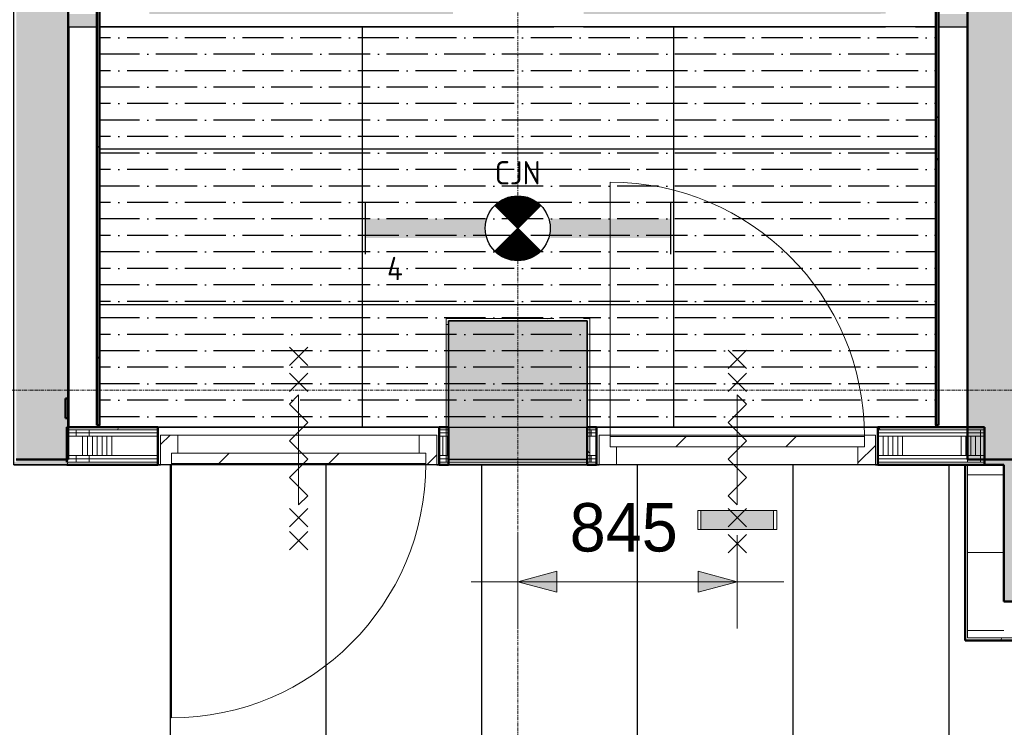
# Model space of a CAD drawing. Header units: millimetres. Extents: x -1224 to 86389, y -20577 to 46356.
# Tile 14 of 46: x 19097 to 22891, y 29029 to 31756. Entities that reach past the tile are written whole.
import ezdxf
from ezdxf.enums import TextEntityAlignment as Align

# ---------------------------------------------------------------- set-up
doc = ezdxf.new("R2010")
doc.units = ezdxf.units.MM
doc.linetypes.add('stramien', pattern=[22.225, 12.7, -3.175, 3.175, -3.175])
for name, color, linetype, lineweight in [('A-ANNO-DIMS', 1, 'Continuous', 18), ('A-CLNG-SUSP', 5, 'Continuous', 25), ('A-DETL-GENF', 3, 'Continuous', 18), ('A-DOOR', 1, 'Continuous', 25), ('A-FLOR-OTLN', 6, 'Continuous', 18), ('A-FLOR-PATT', 8, 'Continuous', 18), ('A-GENM', 6, 'Continuous', 18), ('A-WALL', 2, 'Continuous', 25), ('A-WALL-PATT', 2, 'Continuous', 50), ('I-WALL', 2, 'Continuous', 25), ('S-COLS', 6, 'Continuous', 18), ('S-GRID', 1, 'Continuous', 18)]:
    doc.layers.add(name, color=color, linetype=linetype, lineweight=lineweight)
for name, color, linetype in [('ATN HWC', 240, 'Continuous'), ('ATN Lattenplafond', 20, 'Continuous'), ('EL6350--', 3, 'Continuous')]:
    doc.layers.add(name, color=color, linetype=linetype)
doc.styles.add('Frutiger', font='txt', dxfattribs={"height": 186.571782})
doc.styles.add('STABICAD-018', font='ISO8.SHX', dxfattribs={"height": 90})

# ---------------------------------------------------------------- blocks, each defined once
blk = doc.blocks.new('E00018')
at = {"color": 0, "linetype": 'Continuous'}
for p, q in [((-1.768, -1.768), (1.768, 1.768)), ((1.768, -1.768), (-1.768, 1.768))]:
    blk.add_line(p, q, dxfattribs=at)
at = {"color": 0, "linetype": 'Continuous', "const_width": 2.5}
for points in [[(-0.884, 0.884, -0.198912), (0, 1.25, -0.198912), (0.884, 0.884, -1)], [(-0.884, -0.884, 0.198912), (0, -1.25, 0.198912), (0.884, -0.884, 1)]]:
    blk.add_lwpolyline(points, format="xyb", dxfattribs=at)
blk = doc.blocks.new('*U33')
at = {"color": 0, "linetype": 'ByBlock'}
for p, q in [((-11.76, 2), (-11.76, -2)), ((11.76, 2), (11.76, -2))]:
    blk.add_line(p, q, dxfattribs=at)
at = {"color": 0, "linetype": 'Continuous'}
blk.add_circle((0, 0), 2.5, dxfattribs=at)
at = {"color": 0, "linetype": 'ByBlock'}
for points in [[(-2.5, 0.75), (-11.76, 0.75), (-2.5, -0.75), (-11.76, -0.75)], [(2.5, 0.75), (11.76, 0.75), (2.5, -0.75), (11.76, -0.75)]]:
    blk.add_solid(points, dxfattribs=at)
blk.add_blockref('E00018', (0, 0), dxfattribs=at)
at = {"color": 0, "linetype": 'Continuous', "style": 'STABICAD-018'}
for tag, p in [('PANEL', (0, 8)), ('CIRCUIT', (0, 5)), ('SUBCIRCUIT', (4.5, 5)), ('LIGHTFIXTURECODE', (0, 0)), ('SWITCHCODE', (4.5, -3))]:
    blk.add_attdef(tag, text='', height=1.8, dxfattribs=at).set_placement(p, align=Align.MIDDLE)

msp = doc.modelspace()

# ---------------------------------------------------------------- hatches: boundary and pattern name
at = {"layer": 'A-ANNO-DIMS'}
for points in [[(21016.6, 29590.4), (21166.6, 29550.2), (21166.6, 29630.6)], [(21861.8, 29590.4), (21711.8, 29630.6), (21711.8, 29550.2)]]:
    msp.add_hatch(color=256, dxfattribs=at).paths.add_polyline_path(points, flags=0)
at = {"layer": 'A-DOOR', "lineweight": 18}
h = msp.add_hatch(dxfattribs=at)
h.set_pattern_fill('FP_81', color=256, style=0, pattern_type=2)
h.set_pattern_definition([(45, (-0.0003, -0.0001), (-212.132, 212.132), [])])
h.paths.add_polyline_path([(22326.9, 30110.2), (22351.9, 30110.2), (22351.9, 30150.2), (21371.9, 30150.2), (21371.9, 30110.2), (22174.3, 30110.2)], flags=0)
h = msp.add_hatch(dxfattribs=at)
h.set_pattern_fill('FP_123', color=256, style=0, pattern_type=2)
h.set_pattern_definition([(45, (0.0005, -0.0001), (-212.132, 212.132), [])])
h.paths.add_polyline_path([(20637.1, 30046.2), (20661.5, 30046.2), (20661.5, 30086.2), (19681.5, 30086.2), (19681.5, 30046.2), (20636.5, 30046.2)], flags=0)
at = {"layer": 'A-FLOR-PATT'}
h = msp.add_hatch(color=50, dxfattribs=at)
h.paths.add_polyline_path([(52906.9, 2678.2), (53916.6, 2678.2), (53916.6, 2928.2), (54166.6, 2928.2), (54166.6, 2980.2), (52283.6, 2980.2), (52283.6, 2678.2), (52292.3, 2678.2)], flags=0)
h.paths.add_polyline_path([(50449.6, 2678.2), (52083.6, 2678.2), (52083.6, 2980.2), (50449.6, 2980.2), (50449.6, 2871.9)], flags=0)
h.paths.add_polyline_path([(50249.6, 2978.2), (50249.6, 2980.2), (43716.6, 2980.2), (43716.6, 2978.2), (47375, 2978.2)], flags=0)
h.paths.add_polyline_path([(42729.6, 8041.2), (43303.6, 8041.2), (43303.6, 8615.2), (42729.6, 8615.2), (42729.6, 8051.2)], flags=0)
h.paths.add_polyline_path([(48783.6, 8051.2), (48793.6, 8051.2), (48793.6, 8605.2), (48239.6, 8605.2), (48239.6, 8051.2), (48249.6, 8051.2)], flags=0)
h.paths.add_polyline_path([(48759.1, 8061.2), (48249.6, 8061.2), (48249.6, 8595.2), (48783.6, 8595.2), (48783.6, 8061.2), (48763.3, 8061.2)], flags=0)
h.paths.add_polyline_path([(42749.6, 8061.2), (42749.6, 8595.2), (43283.6, 8595.2), (43283.6, 8061.2)], flags=0)
h.paths.add_polyline_path([(43303.6, 13541.2), (43303.6, 14115.2), (42729.6, 14115.2), (42729.6, 13541.2), (43283.6, 13541.2)], flags=0)
h.paths.add_polyline_path([(48783.6, 13551.2), (48793.6, 13551.2), (48793.6, 14105.2), (48239.6, 14105.2), (48239.6, 13551.2), (48249.6, 13551.2)], flags=0)
h.paths.add_polyline_path([(48778.3, 13561.2), (48249.6, 13561.2), (48249.6, 14095.2), (48783.6, 14095.2), (48783.6, 13561.2)], flags=0)
h.paths.add_polyline_path([(43260.8, 13561.2), (42749.6, 13561.2), (42749.6, 14095.2), (43283.6, 14095.2), (43283.6, 13561.2)], flags=0)
h.paths.add_polyline_path([(54136.2, 17385.2), (54166.6, 17385.2), (54166.6, 17395.2), (53816.6, 17395.2), (53816.6, 17385.2)], flags=0)
h.paths.add_polyline_path([(43715.1, 17393.2), (43716.6, 17393.2), (43716.6, 17395.2), (37666.6, 17395.2), (37666.6, 17393.2), (43687.1, 17393.2)], flags=0)
h.paths.add_polyline_path([(53816.6, 17595.2), (54166.6, 17595.2), (54166.6, 17605.2), (53816.6, 17605.2)], flags=0)
h.paths.add_polyline_path([(43116.6, 17705.2), (43116.6, 17715.2), (42916.6, 17715.2), (42916.6, 17705.2), (43072.5, 17705.2)], flags=0)
h.paths.add_polyline_path([(41566.6, 17908.2), (41566.6, 19078.2), (41416.6, 19078.2), (41416.6, 17908.2), (41535.8, 17908.2)], flags=0)
h.paths.add_polyline_path([(48240.6, 19051.2), (48793.6, 19051.2), (48793.6, 19605.2), (48240.6, 19605.2), (48240.6, 19227.9)], flags=0)
h.paths.add_polyline_path([(48763.4, 19061.2), (48249.6, 19061.2), (48249.6, 19595.2), (48783.6, 19595.2), (48783.6, 19061.2)], flags=0)
h.paths.add_polyline_path([(54166.6, 19227.9), (54166.6, 19228.2), (54136.2, 19227.9)], flags=0)
h.paths.add_polyline_path([(31748.7, 19478.2), (31916.6, 19478.2), (31916.6, 19480.2), (18922, 19480.2), (18922, 19490.2), (15782, 19490.2), (15782, 19480.2), (4674.6, 19480.2), (4674.6, 19490.2), (4666.6, 19490.2), (4666.6, 19478.2), (31743.1, 19478.2)], flags=0)
h.paths.add_polyline_path([(41535.8, 19578.2), (41566.6, 19578.2), (41565.5, 20734.4), (41416.6, 20734.4), (41416.6, 19578.2)], flags=0)
h.paths.add_polyline_path([(43564.6, 20951.2), (43564.6, 21061.2), (43563.3, 21061.2), (43563.3, 20951.2)], flags=0)
h.paths.add_polyline_path([(31916.6, 21051.2), (31916.6, 23626.2), (31766.6, 23626.2), (31766.6, 23346.8), (31770.6, 23346.8), (31770.6, 21682.8), (31766.6, 21682.8), (31766.6, 21051.2)], flags=0)
h.paths.add_polyline_path([(31656.6, 21051.2), (31656.6, 23736.2), (31606.6, 23736.2), (31606.6, 21051.2)], flags=0)
h.paths.add_polyline_path([(53521.6, 21051.2), (54166.6, 21051.2), (54166.6, 21061.2), (53816.6, 21061.2), (53816.6, 21051.9), (52292.3, 21051.2)], flags=0)
h.paths.add_polyline_path([(35990.6, 21053.2), (35990.6, 21061.2), (32116.6, 21061.2), (32116.6, 21053.2), (35082, 21053.2)], flags=0)
h.paths.add_polyline_path([(36090.6, 21053.2), (36416.6, 21053.2), (36416.6, 21061.2), (36090.6, 21061.2)], flags=0)
h.paths.add_polyline_path([(46784.3, 21061.9), (46784.3, 21062.9), (46774.3, 21061.9)], flags=0)
h.paths.add_polyline_path([(54136.2, 21261.2), (54166.6, 21261.2), (54166.6, 21271.2), (53816.6, 21271.2), (53816.6, 21261.2)], flags=0)
h.paths.add_polyline_path([(54166.6, 22894.9), (54166.6, 22895.2), (54136.2, 22894.9)], flags=0)
h.paths.add_polyline_path([(31916.6, 23736.2), (31916.6, 23968.4), (31906.6, 23968.4), (31906.6, 23736.2), (31911.6, 23736.2)], flags=0)
h.paths.add_polyline_path([(32116.6, 23781.2), (32121.6, 23781.2), (32121.6, 23791.2), (32126.6, 23791.2), (32126.6, 24551.2), (32121.6, 24551.2), (32121.6, 24561.2), (32116.6, 24561.2), (32116.6, 23789.7)], flags=0)
h.paths.add_polyline_path([(48239.6, 24541.2), (48803.6, 24541.2), (48803.6, 24717.9), (48793.6, 24717.9), (48793.6, 24551.2), (48239.6, 24551.2), (48239.6, 24717.9), (48229.6, 24717.9), (48229.6, 24541.2)], flags=0)
h.paths.add_polyline_path([(32288.6, 24551.2), (32293.6, 24551.2), (32293.6, 25105.2), (32123.6, 25105.2), (32123.6, 26910.2), (32091.6, 26910.2), (32091.6, 25105.2), (31739.6, 25105.2), (31739.6, 25095.2), (32283.6, 25095.2), (32283.6, 24561.2), (32288.6, 24561.2)], flags=0)
h.paths.add_polyline_path([(31916.6, 24551.2), (31916.6, 24561.2), (31911.6, 24561.2), (31911.6, 24551.2)], flags=0)
h.paths.add_polyline_path([(31739.6, 24551.2), (31749.6, 24551.2), (31749.6, 24556.2), (31739.6, 24556.2)], flags=0)
h.paths.add_polyline_path([(26792.7, 24561.2), (26791.6, 24863), (26786.8, 24864.5), (26783.6, 24865.2), (26784.2, 24561.2)], flags=0)
h.paths.add_polyline_path([(21289.8, 24862.8), (21289.8, 24863.9), (21287.7, 24863.2)], flags=0)
h.paths.add_polyline_path([(21283.6, 24561.2), (21292.7, 24561.2), (21292.7, 24861.8), (21289.8, 24862.8), (21283.6, 24862.4), (21283.6, 24584.6)], flags=0)
h.paths.add_polyline_path([(15783.6, 24561.2), (15792.7, 24561.2), (15791.6, 24863), (15788, 24864.2), (15783.6, 24865.2), (15783.6, 24584.6)], flags=0)
h.paths.add_polyline_path([(10289.8, 24862.8), (10289.8, 24863.9), (10287.7, 24863.2)], flags=0)
h.paths.add_polyline_path([(10292.7, 24561.2), (10292.7, 24861.8), (10289.8, 24862.8), (10283.6, 24862.4), (10283.6, 24561.2)], flags=0)
h.paths.add_polyline_path([(54136.2, 24717.9), (54166.6, 24717.9), (54166.6, 24728.2), (53844.6, 24727.9), (53844.6, 24717.9)], flags=0)
h.paths.add_polyline_path([(21288.7, 24885.4), (21292.7, 24885.7), (21292.7, 25095.2), (21283.6, 25095.2), (21284.3, 24887.2), (21288.5, 24885.5)], flags=0)
h.paths.add_polyline_path([(10288.7, 24885.4), (10292.7, 24885.7), (10292.7, 25095.2), (10283.6, 25095.2), (10284.3, 24887.2), (10288.5, 24885.5)], flags=0)
h.paths.add_polyline_path([(26786.8, 24892.5), (26786, 24891.6), (26786.4, 24891.5)], flags=0)
h.paths.add_polyline_path([(26792.7, 24885.8), (26792.7, 25095.2), (26783.6, 25095.2), (26784.2, 24989), (26786.4, 24987.5), (26786.8, 24986.5), (26787.6, 24890.8), (26789.3, 24887.2), (26791.6, 24886.3)], flags=0)
h.paths.add_polyline_path([(15786.8, 24892.5), (15786, 24891.6), (15786.4, 24891.5)], flags=0)
h.paths.add_polyline_path([(15792.7, 24885.8), (15792.7, 25095.2), (15783.6, 25095.2), (15783.6, 24989.3), (15786.4, 24987.5), (15786.8, 24986.5), (15787.6, 24890.8), (15789.3, 24887.2)], flags=0)
h.paths.add_polyline_path([(53844.6, 24928.2), (54166.6, 24928.2), (54166.6, 24937.9), (53844.6, 24937.9)], flags=0)
h.paths.add_polyline_path([(48803.6, 24937.9), (48803.6, 25115.2), (48409.6, 25115.2), (48409.6, 25105.2), (48793.6, 25105.2), (48793.6, 24937.9)], flags=0)
h.paths.add_polyline_path([(48229.6, 24937.9), (48239.6, 24937.9), (48239.6, 25105.2), (48399.6, 25105.2), (48399.6, 25115.2), (48229.6, 25115.2), (48229.6, 25095.2)], flags=0)
h.paths.add_polyline_path([(54166.6, 26560.9), (54166.6, 26561.2), (54136.2, 26560.9)], flags=0)
h.paths.add_polyline_path([(32091.6, 27020.2), (34442.6, 27020.2), (34442.6, 27266.6), (34438.6, 27266.6), (34438.6, 28675.2), (34436.6, 28675.2), (34436.6, 27255.2), (34440.6, 27255.2), (34440.6, 27145.2), (34413.6, 27145.2), (34413.6, 27045.2), (32183.6, 27045.2), (32183.6, 30061.2), (31749.6, 30061.2), (31749.6, 30055.2), (31941.6, 30055.2), (31941.6, 30060.2), (32091.6, 30060.2), (32091.6, 27174.2)], flags=0)
h.paths.add_polyline_path([(36553.6, 27020.2), (38824.6, 27020.2), (38824.6, 35678.2), (37616.6, 35678.2), (37616.6, 35641.2), (38766.6, 35641.2), (38766.6, 35541.2), (38801.6, 35540.6), (38801.6, 27045.2), (36553.6, 27045.2), (36553.6, 27145.2), (36529.6, 27145.2), (36530.6, 27020.2)], flags=0)
h.paths.add_polyline_path([(44301.8, 27070.2), (44601.6, 27070.4), (44601.3, 27259.7), (43061.6, 27259.7), (43061.6, 27070.2), (43994.5, 27070.2)], flags=0)
h.paths.add_polyline_path([(42951.6, 27070.2), (42951.6, 27359.7), (42945.6, 27359.7), (42945.6, 27111.2), (38934.6, 27111.2), (38934.6, 27070.2), (42945.6, 27070.2)], flags=0)
h.paths.add_polyline_path([(34555.6, 28329.7), (34555.6, 28339.7), (34548.6, 28339.7), (34548.6, 28334.7), (34552.6, 28334.7), (34552.6, 28329.7)], flags=0)
h.paths.add_polyline_path([(36419.6, 28329.7), (36419.6, 28334.7), (36423.6, 28334.7), (36423.6, 28339.7), (36411.6, 28339.7), (36411.6, 28329.7)], flags=0)
h.paths.add_polyline_path([(54166.6, 28394.9), (54166.6, 28395.2), (54136.2, 28394.9)], flags=0)
h.paths.add_polyline_path([(36423.6, 28439.7), (36423.6, 28565.2), (36420.6, 28565.2), (36420.6, 28465.2), (34548.6, 28465.2), (34549.5, 28439.7), (36420.6, 28439.7)], flags=0)
h.paths.add_polyline_path([(22889.6, 29514.2), (22949.6, 29514.2), (22949.6, 30061.2), (22814.6, 30061.2), (22814.6, 30041.2), (22889.6, 30041.2), (22889.6, 29846)], flags=0)
h.paths.add_polyline_path([(48446.6, 30041.2), (48803.6, 30041.2), (48803.6, 30615.2), (48229.6, 30615.2), (48229.6, 30041.2), (48436.6, 30041.2)], flags=0)
h.paths.add_polyline_path([(37249.6, 30041.2), (37808.3, 30041.2), (37808.3, 30615.2), (37234.3, 30615.2), (37234.3, 30041.2)], flags=0)
h.paths.add_polyline_path([(19134.8, 30041.2), (19278.6, 30041.2), (19278.6, 30061.2), (19083.6, 30061.2), (19083.6, 30051.2), (19073.6, 30051.2), (19073.6, 30041.2), (19101, 30041.2)], flags=0)
h.paths.add_polyline_path([(21074.5, 30041.2), (21283.6, 30041.2), (21283.6, 30051.2), (20749.6, 30051.2), (20749.6, 30041.2), (20945, 30041.2)], flags=0)
h.paths.add_polyline_path([(48446.6, 30051.2), (48239.6, 30051.2), (48239.6, 30605.2), (48793.6, 30605.2), (48793.6, 30051.2), (48586.6, 30051.2)], flags=0)
h.paths.add_polyline_path([(37569.2, 30061.2), (37249.6, 30061.2), (37249.6, 30595.2), (37783.6, 30595.2), (37783.6, 30061.2), (37621.3, 30061.2)], flags=0)
h.paths.add_polyline_path([(26244.6, 30061.2), (26249.6, 30061.8), (26249.6, 30595.2), (26244.6, 30595.2), (26244.6, 30061.9)], flags=0)
h.paths.add_polyline_path([(15783.6, 30061.2), (15792.7, 30061.2), (15792.7, 30595.2), (15783.6, 30595.2), (15783.6, 30162.2)], flags=0)
h.paths.add_polyline_path([(10292.7, 30061.2), (10292.7, 30595.2), (10283.6, 30595.2), (10283.6, 30061.2)], flags=0)
h.paths.add_polyline_path([(22746.6, 30186.2), (22749.6, 30186.2), (22749.6, 30328.2), (22746.6, 30327.7)], flags=0)
h.paths.add_polyline_path([(19283.6, 30186.2), (19286.6, 30186.2), (19286.6, 30328.2), (19283.6, 30328.2), (19283.6, 30221.2)], flags=0)
h.paths.add_polyline_path([(32183.6, 30595.2), (32183.6, 35641.2), (37416.6, 35641.2), (37416.6, 35678.2), (32116.6, 35678.2), (32116.6, 30595.2)], flags=0)
h.paths.add_polyline_path([(31445.8, 31495.2), (31916.6, 31495.2), (31916.6, 31508.2), (26244.6, 31508.2), (26244.6, 31495.2), (31401.6, 31495.2)], flags=0)
h.paths.add_polyline_path([(24787.8, 31508.2), (24787.8, 31508.7), (24783.6, 31508.2)], flags=0)
h.paths.add_polyline_path([(54166.6, 33894.9), (54166.6, 33895.2), (54136.2, 33894.9)], flags=0)
h.paths.add_polyline_path([(38155.3, 35306.2), (38591.6, 35306.2), (38591.6, 35431.2), (37646.6, 35431.2), (37646.8, 35306.2)], flags=0)
h.paths.add_polyline_path([(35082, 35306.2), (35438.6, 35306.2), (35438.6, 35431.2), (34478.6, 35431.2), (34478.8, 35306.2)], flags=0)
h.paths.add_polyline_path([(17449.6, 35628.2), (17449.6, 35978.2), (17249.6, 35978.2), (17249.6, 35628.2), (17257.1, 35628.2)], flags=0)
h.paths.add_polyline_path([(42457.8, 35668.2), (48436.6, 35668.2), (48436.6, 35678.2), (41376.6, 35678.2), (41376.6, 35668.2), (41843.2, 35668.2)], flags=0)
h.paths.add_polyline_path([(4671.6, 35673.2), (4676.6, 35673.2), (4676.6, 35678.2), (4666.6, 35677.2), (4666.6, 35673.2), (4671, 35673.2)], flags=0)
h.paths.add_polyline_path([(53916.3, 35728.2), (53916.6, 35728.2), (53916.3, 35938.9)], flags=0)
h.paths.add_polyline_path([(38924.6, 35828.2), (39249.6, 35828.2), (39249.6, 35978.2), (37616.6, 35978.2), (37616.6, 35828.2), (38824.6, 35828.2)], flags=0)
h.paths.add_polyline_path([(36311.3, 35828.2), (37416.6, 35828.2), (37416.6, 35978.2), (35783.6, 35978.2), (35783.6, 35828.2)], flags=0)
h.paths.add_polyline_path([(18793.7, 35968.2), (19083.6, 35968.2), (19083.6, 35978.2), (17459.6, 35978.2), (17459.6, 35968.2), (18486.4, 35968.2)], flags=0)
h = msp.add_hatch(color=50, dxfattribs=at)
h.paths.add_polyline_path([(22746.6, 30328.2), (22749.6, 30328.2), (22749.6, 30428.2), (22746.6, 30428.2), (22746.6, 30329.2)], flags=0)
h.paths.add_polyline_path([(19283.6, 30328.2), (19286.6, 30329.2), (19286.6, 30428.2), (19283.6, 30428.2), (19283.6, 30361.4)], flags=0)
h.paths.add_polyline_path([(22746.6, 31578.2), (22749.6, 31578.2), (22749.6, 31778.2), (22637.5, 31778.2), (22637.5, 31728.2), (22746.6, 31728.2), (22746.6, 31580.1)], flags=0)
h.paths.add_polyline_path([(19286.6, 31578.2), (19286.6, 31728.2), (19393.6, 31728.2), (19393.6, 31778.2), (19283.6, 31778.2), (19283.6, 31578.2)], flags=0)
h.paths.add_polyline_path([(22174.3, 31778.2), (22433.6, 31778.6), (22433.6, 31928.2), (21269.6, 31927.8), (21269.6, 31778.2), (21559.6, 31778.2)], flags=0)
h.paths.add_polyline_path([(20766.6, 31778.2), (20766.6, 31928.2), (19596.6, 31928.2), (19596.6, 31778.2), (20637.7, 31778.2)], flags=0)
at = {"layer": 'A-GENM'}
h = msp.add_hatch(dxfattribs=at)
h.set_pattern_fill('FP_115', color=256, style=0, pattern_type=2)
h.set_pattern_definition([(0, (0.0004, -0.0001), (406.4, 101.6), [33.528, -271.272, 33.528, -1896.872]), (0, (0.0004, -0.0001), (406.4, 101.6), [-338.328, -271.272, 33.528, -576.072, -1016]), (0, (0.0004, -0.0001), (406.4, 101.6), [-1219.2, 33.528, -271.272, 33.528, -677.672]), (0, (0.0004, -0.0001), (406.4, 101.6), [-1557.528, -169.672, 33.528, -474.472]), (120, (152.4, 50.8), (-291.18818, 301.15272), [33.528, -271.272, 33.528, -1896.872]), (120, (152.4, 50.8), (-291.18818, 301.15272), [-338.328, -271.272, 33.528, -576.072, -1016]), (120, (152.4, 50.8), (-291.18818, 301.15272), [-1219.2, 33.528, -271.272, 33.528, -677.672]), (120, (152.4, 50.8), (-291.18818, 301.15272), [-1557.528, -169.672, 33.528, -474.472]), (240, (203.2, 254), (-115.21182, -402.75272), [33.528, -271.272, 33.528, -1896.872]), (240, (203.2, 254), (-115.21182, -402.75272), [-338.328, -271.272, 33.528, -576.072, -1016]), (240, (203.2, 254), (-115.21182, -402.75272), [-1219.2, 33.528, -271.272, 33.528, -677.672]), (240, (203.2, 254), (-115.21182, -402.75272), [-1557.528, -169.672, 33.528, -474.472])])
h.paths.add_polyline_path([(20739.6, 30051.2), (21293.6, 30051.2), (21293.6, 30605.2), (21269.6, 30605.2), (21268.6, 30595.8), (21154.7, 30595.8), (21154.7, 30605.2), (20739.6, 30605.2), (20739.6, 30361.4)], flags=0)
h.paths.add_polyline_path([(20945, 30061.2), (20749.6, 30061.2), (20749.6, 30595.2), (21283.6, 30595.2), (21283.6, 30061.2)], flags=0)
h = msp.add_hatch(dxfattribs=at)
h.set_pattern_fill('FP_122', color=256, angle=180, style=0, pattern_type=2)
h.set_pattern_definition([(45, (-0.0002, -0.0001), (-91.9239, 91.9239), [])])
h.paths.add_polyline_path([(20703.5, 30041.2), (20703.5, 30155.2), (20636.5, 30155.2), (20636.5, 30086.2), (20661.5, 30086.2), (20661.5, 30041.2)], flags=0)
h.paths.add_polyline_path([(19639.5, 30041.2), (19681.5, 30041.2), (19681.5, 30086.2), (19706.5, 30086.2), (19706.5, 30155.2), (19639.5, 30155.2)], flags=0)
h = msp.add_hatch(dxfattribs=at)
h.set_pattern_fill('FP_27', color=256, angle=180, style=0, pattern_type=2)
h.set_pattern_definition([(45, (-1e-05, -0.0001), (-91.9239, 91.9239), [])])
h.paths.add_polyline_path([(22393.9, 30041.2), (22393.9, 30155.2), (22351.9, 30155.2), (22351.9, 30110.2), (22326.9, 30110.2), (22326.9, 30041.2)], flags=0)
h.paths.add_polyline_path([(21396.9, 30041.2), (21396.9, 30110.2), (21371.9, 30110.2), (21371.9, 30155.2), (21329.9, 30155.2), (21329.9, 30041.2)], flags=0)
msp.add_hatch(color=256, dxfattribs=at).paths.add_polyline_path([(22001.8, 29828.2), (22001.8, 29864.7), (21721.8, 29864.7), (21721.8, 29791.7), (22001.8, 29791.7), (22001.8, 29818.8)], flags=0)
at = {"layer": 'A-WALL-PATT', "lineweight": 25}
h = msp.add_hatch(color=7, dxfattribs=at)
h.paths.add_polyline_path([(19103.7, 34770.3), (19103.7, 34770), (19104.3, 34770)], flags=0)
h.paths.add_polyline_path([(19283.6, 30061.2), (19283.6, 36228.2), (19083.6, 36228.2), (19083.6, 34770.3), (19107.6, 34771), (19111.5, 34774.3), (19111.7, 34781.6), (19112.1, 34861.7), (19115.2, 34864.5), (19120.6, 34866.2), (19126.8, 34866.2), (19132.2, 34864.5), (19135.3, 34861.7), (19135.7, 34860), (19134.9, 34772.5), (19129.8, 34760.3), (19128, 34758), (19125.1, 34754.2), (19119, 34750.1), (19114.9, 34748.5), (19101, 34746.3), (19083.6, 34746.3), (19083.6, 30061.2), (19101, 30061.2)], flags=0)
msp.add_hatch(color=7, dxfattribs=at).paths.add_polyline_path([(22788.9, 30061.2), (22949.6, 30061.2), (22949.6, 36228.2), (22749.6, 36228.2), (22749.6, 30061.2)], flags=0)
at = {"layer": 'ATN Lattenplafond'}
h = msp.add_hatch(dxfattribs=at)
h.set_pattern_fill('ANSI36', color=254, scale=20, angle=135)
h.paths.add_polyline_path([(19403.6, 35928.2), (22627.5, 35928.2), (22627.5, 34628.2), (19403.6, 34628.2)])
h.paths.add_polyline_path([(22627.5, 31728.2), (19403.6, 31728.2), (19403.6, 30186.2), (22627.5, 30186.2)])
at = {"layer": 'S-COLS', "lineweight": 5}
msp.add_hatch(color=256, dxfattribs=at).paths.add_polyline_path([(21283.6, 30061.2), (21283.6, 30595.2), (20749.6, 30595.2), (20749.6, 30061.2), (20945, 30061.2)], flags=0)

# ---------------------------------------------------------------- linework, layer by layer
at = {"layer": 'A-ANNO-DIMS'}
for p, q in [((21016.6, 29410.4), (21016.6, 29770.4)), ((21861.8, 29770.4), (21861.8, 29410.4)), ((21861.8, 29590.4), (21861.8, 29770.4)), ((21166.6, 29630.6), (21016.6, 29590.4)), ((21166.6, 29550.2), (21166.6, 29630.6)), ((21861.8, 29590.4), (21711.8, 29630.6)), ((21711.8, 29630.6), (21711.8, 29550.2)), ((22041.8, 29590.4), (20836.6, 29590.4)), ((21016.6, 29590.4), (21166.6, 29550.2)), ((21016.6, 29590.4), (21016.6, 29410.4)), ((21711.8, 29550.2), (21861.8, 29590.4))]:
    msp.add_line(p, q, dxfattribs=at)
at = {"layer": 'A-CLNG-SUSP'}
for p, q in [((19286.6, 30186.2), (19286.6, 31728.2)), ((19286.6, 31728.2), (19393.6, 31728.2)), ((19403.6, 31728.2), (21154.8, 31728.2)), ((21269.5, 31728.2), (22433.7, 31728.2)), ((22548.4, 31728.2), (22627.5, 31728.2)), ((22637.5, 31728.2), (22746.6, 31728.2)), ((22746.6, 31728.2), (22746.6, 30186.2)), ((19073.6, 30041.2), (19278.6, 30041.2)), ((20749.6, 30041.2), (21283.6, 30041.2))]:
    msp.add_line(p, q, dxfattribs=at)
at = {"layer": 'A-DETL-GENF'}
for p, q in [((20136, 30494.3), (20206.7, 30423.6)), ((20206.7, 30494.3), (20136, 30423.6)), ((21826.5, 30483), (21897.2, 30412.3)), ((21897.2, 30483), (21826.5, 30412.3)), ((20136, 30394.3), (20206.7, 30323.6)), ((20206.7, 30394.3), (20136, 30323.6)), ((21826.5, 30394.3), (21897.2, 30323.6)), ((21897.2, 30394.3), (21826.5, 30323.6)), ((20136, 30275), (20171.4, 30310.3)), ((20136, 30275), (20171.4, 30310.3)), ((20171.4, 30310.3), (20171.4, 29886.1)), ((20171.4, 30310.3), (20171.4, 29886.1)), ((21861.8, 29886.1), (21861.8, 30310.3)), ((21861.8, 30310.3), (21897.2, 30275)), ((21861.8, 29886.1), (21861.8, 30310.3)), ((21861.8, 30310.3), (21897.2, 30275)), ((20206.7, 30204.3), (20136, 30275)), ((20206.7, 30204.3), (20136, 30275)), ((21897.2, 30275), (21826.5, 30204.3)), ((21897.2, 30275), (21826.5, 30204.3)), ((20136, 30133.6), (20206.7, 30204.3)), ((20136, 30133.6), (20206.7, 30204.3)), ((21826.5, 30204.3), (21897.2, 30133.6)), ((21826.5, 30204.3), (21897.2, 30133.6)), ((20206.7, 30062.8), (20136, 30133.6)), ((20206.7, 30062.8), (20136, 30133.6)), ((21897.2, 30133.6), (21826.5, 30062.8)), ((21897.2, 30133.6), (21826.5, 30062.8)), ((20136, 29992.1), (20206.7, 30062.8)), ((20136, 29992.1), (20206.7, 30062.8)), ((21826.5, 30062.8), (21897.2, 29992.1)), ((21826.5, 30062.8), (21897.2, 29992.1)), ((20206.7, 29921.4), (20136, 29992.1)), ((20206.7, 29921.4), (20136, 29992.1)), ((21897.2, 29992.1), (21826.5, 29921.4)), ((21897.2, 29992.1), (21826.5, 29921.4)), ((20171.4, 29886.1), (20206.7, 29921.4)), ((20171.4, 29886.1), (20206.7, 29921.4)), ((21826.5, 29921.4), (21861.8, 29886.1)), ((21826.5, 29921.4), (21861.8, 29886.1)), ((20136, 29802.1), (20206.7, 29872.8)), ((20206.7, 29802.1), (20136, 29872.8)), ((21826.5, 29802.1), (21897.2, 29872.8)), ((21897.2, 29802.1), (21826.5, 29872.8)), ((20136, 29713.4), (20206.7, 29784.1)), ((20206.7, 29713.4), (20136, 29784.1)), ((21826.5, 29702.1), (21897.2, 29772.8)), ((21897.2, 29702.1), (21826.5, 29772.8))]:
    msp.add_line(p, q, dxfattribs=at)
at = {"layer": 'A-DOOR', "lineweight": 18}
for p, q in [((19639.5, 30041.2), (19639.5, 30155.2)), ((19639.5, 30155.2), (19706.5, 30155.2)), ((19706.5, 30155.2), (19706.5, 30086.2)), ((20636.5, 30155.2), (19706.5, 30155.2)), ((20636.5, 30086.2), (20636.5, 30155.2)), ((20636.5, 30155.2), (20703.5, 30155.2)), ((20703.5, 30155.2), (20703.5, 30041.2)), ((21329.9, 30155.2), (21329.9, 30041.2)), ((21371.9, 30155.2), (21329.9, 30155.2)), ((21371.9, 30110.2), (21371.9, 30155.2)), ((21371.9, 30155.2), (22351.9, 30155.2)), ((21371.9, 30150.2), (22351.9, 30150.2)), ((22351.9, 30155.2), (22351.9, 30110.2)), ((22393.9, 30155.2), (22351.9, 30155.2)), ((22393.9, 30041.2), (22393.9, 30155.2)), ((21396.9, 30110.2), (21371.9, 30110.2)), ((22326.9, 30110.2), (21396.9, 30110.2)), ((21396.9, 30041.2), (21396.9, 30110.2)), ((22326.9, 30110.2), (22326.9, 30041.2)), ((22351.9, 30110.2), (22326.9, 30110.2)), ((19706.5, 30086.2), (19681.5, 30086.2)), ((19681.5, 30086.2), (19681.5, 30041.2)), ((20636.5, 30086.2), (19706.5, 30086.2)), ((20661.5, 30086.2), (20636.5, 30086.2)), ((20661.5, 30041.2), (20661.5, 30086.2)), ((19681.5, 30041.2), (19639.5, 30041.2)), ((19681.5, 30046.2), (20661.5, 30046.2)), ((19681.5, 30041.2), (20661.5, 30041.2)), ((20703.5, 30041.2), (20661.5, 30041.2)), ((21329.9, 30041.2), (21396.9, 30041.2)), ((22326.9, 30041.2), (21396.9, 30041.2)), ((22326.9, 30041.2), (22393.9, 30041.2))]:
    msp.add_line(p, q, dxfattribs=at)
at = {"layer": 'A-FLOR-OTLN', "color": 50}
for p, q in [((19286.6, 31578.2), (19283.6, 31578.2)), ((22749.6, 31578.2), (22746.6, 31578.2)), ((19283.6, 30428.2), (19286.6, 30428.2)), ((22746.6, 30428.2), (22749.6, 30428.2)), ((19283.6, 30328.2), (19286.6, 30328.2)), ((22746.6, 30328.2), (22749.6, 30328.2))]:
    msp.add_line(p, q, dxfattribs=at)
at = {"layer": 'A-GENM'}
for p, q in [((21371.9, 30150.2), (21371.9, 31130.2)), ((20739.6, 30605.2), (21154.7, 30605.2)), ((20739.6, 30051.2), (20739.6, 30605.2)), ((21283.6, 30595.2), (20749.6, 30595.2)), ((20749.6, 30595.2), (20749.6, 30061.2)), ((21269.6, 30605.2), (21293.6, 30605.2)), ((21283.6, 30061.2), (21283.6, 30595.2)), ((21293.6, 30605.2), (21293.6, 30051.2)), ((20749.6, 30061.2), (21283.6, 30061.2)), ((19681.5, 30046.2), (19681.5, 29066.2)), ((21293.6, 30051.2), (20739.6, 30051.2)), ((21721.8, 29864.7), (21709.8, 29864.7)), ((21709.8, 29864.7), (21709.8, 29791.7)), ((21721.8, 29791.7), (21721.8, 29864.7)), ((22001.8, 29864.7), (21721.8, 29864.7)), ((21721.8, 29864.7), (21721.8, 29791.7)), ((22013.8, 29864.7), (22001.8, 29864.7)), ((22001.8, 29864.7), (22001.8, 29791.7)), ((22001.8, 29791.7), (22001.8, 29864.7)), ((22013.8, 29791.7), (22013.8, 29864.7)), ((21709.8, 29791.7), (21721.8, 29791.7)), ((21721.8, 29791.7), (22001.8, 29791.7)), ((22001.8, 29791.7), (22013.8, 29791.7))]:
    msp.add_line(p, q, dxfattribs=at)
for centre, start, end in [((21371.9, 30150.2), 0, 90), ((19681.5, 30046.2), 270, 0)]:
    msp.add_arc(centre, 980, start, end, dxfattribs=at)
at = {"layer": 'A-WALL', "color": 90, "lineweight": 50}
for p, q in [((19283.6, 36228.2), (19283.6, 30061.2)), ((22749.6, 30061.2), (22749.6, 36228.2)), ((19283.6, 30061.2), (19083.6, 30061.2)), ((22949.6, 30061.2), (22749.6, 30061.2))]:
    msp.add_line(p, q, dxfattribs=at)
at = {"layer": 'A-WALL-PATT', "lineweight": 18}
for p, q in [((19403.6, 31730.7), (19401.9, 31733.8)), ((22637.5, 31389.7), (22630.8, 31378.1)), ((19403.6, 31274.9), (19393.6, 31257.6)), ((22634.3, 31215), (22627.5, 31226.8)), ((19403.6, 30462.1), (19393.6, 30444.8)), ((19314.1, 30176.2), (19314.1, 30163.7)), ((19364.1, 30176.2), (19364.1, 30163.7)), ((19479, 30186.2), (19473.2, 30176.2)), ((20714.1, 30176.2), (20714.1, 30163.7)), ((21299.1, 30176.2), (21299.1, 30163.7)), ((22412.8, 30176.2), (22408, 30184.5)), ((22749.1, 30176.2), (22749.1, 30163.7)), ((22799.1, 30176.2), (22799.1, 30163.7)), ((19314.1, 30163.7), (19314.1, 30151.2)), ((19339.1, 30151.2), (19339.1, 30076.2)), ((19357.9, 30151.2), (19357.9, 30076.2)), ((19364.1, 30163.7), (19364.1, 30151.2)), ((19376.6, 30151.2), (19376.6, 30076.2)), ((19395.4, 30151.2), (19395.4, 30076.2)), ((19414.1, 30151.2), (19414.1, 30076.2)), ((19432.9, 30151.2), (19432.9, 30076.2)), ((19451.6, 30151.2), (19451.6, 30076.2)), ((20714.1, 30163.7), (20714.1, 30151.2)), ((20726.6, 30151.2), (20726.6, 30076.2)), ((20745.4, 30151.2), (20745.4, 30076.2)), ((21299.1, 30163.7), (21299.1, 30151.2)), ((22405.3, 30151.2), (22405.3, 30076.2)), ((22424.1, 30151.2), (22424.1, 30076.2)), ((22442.8, 30151.2), (22442.8, 30076.2)), ((22461.6, 30151.2), (22461.6, 30076.2)), ((22480.3, 30151.2), (22480.3, 30076.2)), ((22499.1, 30151.2), (22499.1, 30076.2)), ((22724.1, 30151.2), (22724.1, 30076.2)), ((22742.8, 30151.2), (22742.8, 30076.2)), ((22749.1, 30163.7), (22749.1, 30151.2)), ((22761.6, 30151.2), (22761.6, 30076.2)), ((22780.3, 30151.2), (22780.3, 30076.2)), ((22799.1, 30163.7), (22799.1, 30151.2)), ((22799.1, 30151.2), (22799.1, 30076.2)), ((19314.1, 30076.2), (19314.1, 30063.7)), ((19314.1, 30063.7), (19314.1, 30051.2)), ((19364.1, 30076.2), (19364.1, 30063.7)), ((19364.1, 30063.7), (19364.1, 30051.2)), ((20714.1, 30076.2), (20714.1, 30063.7)), ((20714.1, 30063.7), (20714.1, 30051.2)), ((21299.1, 30076.2), (21299.1, 30063.7)), ((21299.1, 30063.7), (21299.1, 30051.2)), ((22749.1, 30076.2), (22749.1, 30063.7)), ((22749.1, 30063.7), (22749.1, 30051.2)), ((22799.1, 30076.2), (22799.1, 30063.7)), ((22799.1, 30063.7), (22799.1, 30051.2)), ((19283.7, 30051.2), (19278.6, 30042.4)), ((22889.6, 30002.7), (22749.6, 30002.7)), ((22889.6, 29702.7), (22749.6, 29702.7)), ((22889.6, 29402.7), (22749.6, 29402.7)), ((22881.6, 29374.2), (22875.9, 29364.2))]:
    msp.add_line(p, q, dxfattribs=at)
at = {"layer": 'ATN HWC', "color": 3}
msp.add_lwpolyline([(4676.6, 35668.2), (4676.6, 19490.2), (31656.6, 19490.2), (31656.6, 23736.2), (31906.6, 23736.2), (31941.6, 29364.2), (22739.6, 29364.2), (22739.6, 30041.2), (19073.6, 30041.2), (19073.6, 35618.2), (17239.6, 35618.2), (17239.6, 35668.2)], close=True, dxfattribs=at)
at = {"layer": 'ATN HWC'}
for points in [[(19676.6, 30041.2), (19676.6, 19490.2)], [(20276.6, 30041.2), (20276.6, 19490.2)], [(20876.6, 30041.2), (20876.6, 19490.2)], [(21476.6, 30041.2), (21476.6, 19490.2)], [(22076.6, 30041.2), (22076.6, 19490.2)], [(22676.6, 30041.2), (22676.6, 19490.2)]]:
    msp.add_lwpolyline(points, dxfattribs=at)
at = {"layer": 'ATN Lattenplafond'}
msp.add_lwpolyline([(22627.5, 31728.2), (19403.6, 31728.2), (19403.6, 30186.2), (22627.5, 30186.2)], close=True, dxfattribs=at)
for points in [[(20416.6, 31728.2), (20416.6, 30186.2)], [(20416.6, 31728.2), (20416.6, 30186.2)], [(21616.6, 31728.2), (21616.6, 30186.2)], [(22627.5, 31257.2), (19403.6, 31257.2)], [(22627.5, 30657.2), (19403.6, 30657.2)]]:
    msp.add_lwpolyline(points, dxfattribs=at)
at = {"layer": 'I-WALL', "lineweight": 50}
for p, q in [((19393.6, 30193.2), (19393.6, 36083.2)), ((19403.6, 36083.2), (19403.6, 30193.2)), ((22627.5, 30193.2), (22627.5, 34653.2)), ((22637.5, 34653.2), (22637.5, 30193.2)), ((19273.6, 30221.2), (19273.6, 30296.2)), ((19273.6, 30296.2), (19283.6, 30296.2)), ((19283.6, 30296.2), (19283.6, 30221.2)), ((19283.6, 30221.2), (19273.6, 30221.2)), ((19278.6, 30051.2), (19278.6, 30186.2)), ((19278.6, 30186.2), (19629.4, 30186.2)), ((19403.6, 30193.2), (19393.6, 30193.2)), ((19629.4, 30186.2), (19629.4, 30041.2)), ((20713.4, 30041.2), (20713.4, 30186.2)), ((20713.4, 30186.2), (20749.6, 30186.2)), ((20749.6, 30186.2), (20749.6, 30041.2)), ((21283.6, 30041.2), (21283.6, 30186.2)), ((21283.6, 30186.2), (21319.8, 30186.2)), ((21319.8, 30186.2), (21319.8, 30041.2)), ((22403.8, 30041.2), (22403.8, 30186.2)), ((22403.8, 30186.2), (22814.6, 30186.2)), ((22637.5, 30193.2), (22627.5, 30193.2)), ((22814.6, 30186.2), (22814.6, 30041.2)), ((19629.4, 30041.2), (19278.6, 30041.2)), ((20749.6, 30041.2), (20713.4, 30041.2)), ((21319.8, 30041.2), (21283.6, 30041.2)), ((22403.8, 30041.2), (22889.6, 30041.2)), ((22739.6, 29364.2), (22739.6, 30041.2)), ((22889.6, 30041.2), (22889.6, 29514.2)), ((22889.6, 29514.2), (23080.6, 29514.2)), ((23080.6, 29364.2), (22739.6, 29364.2))]:
    msp.add_line(p, q, dxfattribs=at)
at = {"layer": 'I-WALL'}
for p, q in [((22639.6, 30428.2), (22639.6, 31578.2)), ((20713.4, 30186.2), (19629.4, 30186.2)), ((22403.8, 30186.2), (21319.8, 30186.2)), ((19629.4, 30041.2), (19639.5, 30041.2)), ((20703.5, 30041.2), (20713.4, 30041.2)), ((21319.8, 30041.2), (21329.9, 30041.2)), ((22393.9, 30041.2), (22403.8, 30041.2))]:
    msp.add_line(p, q, dxfattribs=at)
at = {"layer": 'I-WALL', "lineweight": 18}
for p, q in [((19278.6, 30176.2), (19629.4, 30176.2)), ((20713.4, 30176.2), (20749.6, 30176.2)), ((21283.6, 30176.2), (21319.8, 30176.2)), ((22403.8, 30176.2), (22814.6, 30176.2)), ((19278.6, 30163.7), (19629.4, 30163.7)), ((19278.6, 30151.2), (19629.4, 30151.2)), ((20713.4, 30163.7), (20749.6, 30163.7)), ((20713.4, 30151.2), (20749.6, 30151.2)), ((21283.6, 30163.7), (21319.8, 30163.7)), ((21283.6, 30151.2), (21319.8, 30151.2)), ((22403.8, 30163.7), (22814.6, 30163.7)), ((22403.8, 30151.2), (22814.6, 30151.2)), ((19278.6, 30076.2), (19629.4, 30076.2)), ((19278.6, 30063.7), (19629.4, 30063.7)), ((20713.4, 30076.2), (20749.6, 30076.2)), ((20713.4, 30063.7), (20749.6, 30063.7)), ((21283.6, 30076.2), (21319.8, 30076.2)), ((21283.6, 30063.7), (21319.8, 30063.7)), ((22403.8, 30076.2), (22814.6, 30076.2)), ((22403.8, 30063.7), (22814.6, 30063.7)), ((19278.6, 30051.2), (19629.4, 30051.2)), ((20713.4, 30051.2), (20749.6, 30051.2)), ((21283.6, 30051.2), (21319.8, 30051.2)), ((22403.8, 30051.2), (22814.6, 30051.2)), ((22749.6, 30041.2), (22749.6, 29374.2)), ((22749.6, 29374.2), (23080.6, 29374.2))]:
    msp.add_line(p, q, dxfattribs=at)
at = {"layer": 'S-COLS', "color": 250, "lineweight": 35}
for p, q in [((20749.6, 30061.2), (20749.6, 30595.2)), ((20749.6, 30595.2), (21283.6, 30595.2)), ((21283.6, 30595.2), (21283.6, 30061.2)), ((21283.6, 30061.2), (20749.6, 30061.2))]:
    msp.add_line(p, q, dxfattribs=at)
at = {"layer": 'S-GRID', "linetype": 'stramien'}
for p, q in [((21016.6, 41627.6), (21016.6, -3246.7)), ((-1224, 30328.2), (64124.1, 30328.2))]:
    msp.add_line(p, q, dxfattribs=at)

# ---------------------------------------------------------------- block references
at = {"layer": 'EL6350--', "linetype": 'Continuous'}
ref = msp.add_blockref('*U33', (21015.9, 30952.2, -2533), dxfattribs=dict(at, xscale=50, yscale=50))
ref.add_attrib('CIRCUIT', '4', dxfattribs={"layer": '0', "color": 2, "linetype": 'ByBlock', "height": 90, "style": 'STABICAD-018'}).set_placement((20542.7, 30797.3, -2533), align=Align.MIDDLE)
ref.add_attrib('LIGHTFIXTURECODE', 'CJN', dxfattribs={"layer": '0', "color": 2, "linetype": 'ByBlock', "height": 90, "style": 'STABICAD-018'}).set_placement((21015.9, 31166.2, -2533), align=Align.MIDDLE)

# ---------------------------------------------------------------- texts
at = {"layer": 'A-ANNO-DIMS', "insert": (21216.1, 29893.4), "char_height": 186.57, "width": 535.443, "attachment_point": 1, "line_spacing_factor": 1.017696, "style": 'Frutiger'}
msp.add_mtext('845', dxfattribs=at)

doc.saveas('drawing.dxf')
